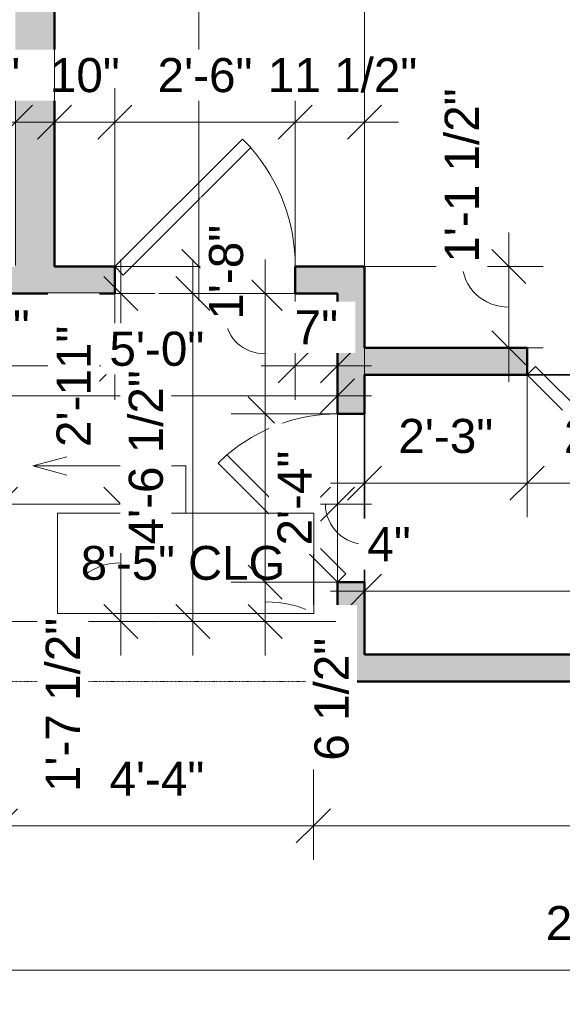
# Model space of a CAD drawing. Header units: inches. Extents: x -321 to 482, y -30 to 637.
# Tile 6 of 11: x -57 to 33, y 304 to 468. Entities that reach past the tile are written whole.
import ezdxf

# ---------------------------------------------------------------- set-up
doc = ezdxf.new("R2010")
doc.units = ezdxf.units.IN
doc.header["$MEASUREMENT"] = 0
doc.linetypes.add('Demolished', pattern=[0.188976, 0.125984, -0.062992])
for name, color, linetype, lineweight in [('A-ANNO-DIMS', 211, 'Continuous', 9), ('A-ANNO-DIMS-48', 211, 'Continuous', 9), ('A-DETL-DEMO', 6, 'Demolished', 18), ('A-DOOR', 31, 'Continuous', 18), ('A-FLOR', 192, 'Continuous', 18), ('A-WALL', 113, 'Continuous', 18), ('A-WALL-PATT', 111, 'Continuous', 18), ('G-ANNO-TEXT', 231, 'Continuous', 9)]:
    doc.layers.add(name, color=color, linetype=linetype, lineweight=lineweight)
doc.styles.add('Arial_1', font='arial.ttf', dxfattribs={"height": 5.669291})
doc.styles.add('Arial_2', font='arial.ttf', dxfattribs={"height": 5.625})
doc.dimstyles.new('Linear_-_3mm_Arial', dxfattribs={"dimscale": 12, "dimtxt": 5.784148, "dimasz": 0.472441, "dimexe": 0.472441, "dimexo": 0, "dimgap": 0.275591, "dimtad": 1, "dimrnd": 0.25, "dimzin": 3, "dimdsep": 46, "dimlunit": 4, "dimtxsty": 'Arial_1', "dimblk1": 'OBLIQUE', "dimblk2": 'OBLIQUE', "dimsah": 1, "dimcen": 0.09, "dimdle": 0.472441, "dimazin": 2, "dimtfac": 1, "dimtdec": 4, "dimtix": 1, "dimtmove": 0, "dimatfit": 3, "dimfxl": 1, "dimtvp": 1, "dimtfill": 1, "dimfrac": 2, "dimtolj": 1, "dimtzin": 0, "dimarcsym": 2})
doc.dimstyles.new('Linear_-_3mm_Arial_1', dxfattribs={"dimscale": 12, "dimtxt": 5.784148, "dimasz": 0.472441, "dimexe": 0.472441, "dimexo": 0, "dimgap": 0.275591, "dimtad": 1, "dimrnd": 0.25, "dimzin": 3, "dimdsep": 46, "dimlunit": 4, "dimtxsty": 'Arial_1', "dimblk1": 'OBLIQUE', "dimblk2": 'OBLIQUE', "dimsah": 1, "dimcen": 0.09, "dimdle": 0.472441, "dimazin": 2, "dimtfac": 1, "dimtdec": 4, "dimtix": 1, "dimtmove": 2, "dimatfit": 3, "dimfxl": 1, "dimtvp": 1, "dimtfill": 1, "dimfrac": 2, "dimtolj": 1, "dimtzin": 0, "dimarcsym": 2})
doc.dimstyles.new('Linear_-_3mm_Arial_2', dxfattribs={"dimscale": 12, "dimtxt": 5.784148, "dimasz": 0.472441, "dimexe": 0.472441, "dimexo": 0, "dimgap": 0.275591, "dimtad": 1, "dimrnd": 0.25, "dimzin": 3, "dimdsep": 46, "dimlunit": 4, "dimtxsty": 'Arial_1', "dimblk1": 'OBLIQUE', "dimblk2": 'OBLIQUE', "dimsah": 1, "dimcen": 0.09, "dimdle": 0.472441, "dimazin": 2, "dimtfac": 1, "dimtdec": 4, "dimtix": 1, "dimtmove": 1, "dimatfit": 3, "dimfxl": 1, "dimtvp": 1, "dimtfill": 1, "dimfrac": 2, "dimtolj": 1, "dimtzin": 0, "dimarcsym": 2})

# ---------------------------------------------------------------- blocks, each defined once
blk = doc.blocks.new('Door_1 - 2_-4_ X 6_-8_-437402-1-1st Floor Plan')
at = {"layer": 'A-DOOR', "lineweight": 35}
for p, q in [((12.59, -0.84), (-7.21, -20.63)), ((14, -2.25), (12.59, -0.84)), ((14, -2.25), (-5.79, -22.04)), ((-5.79, -22.04), (-7.21, -20.63))]:
    blk.add_line(p, q, dxfattribs=at)
at = {"layer": 'A-DOOR'}
blk.add_arc((14.07, -2.25), 28.07, 180, 220.8158, dxfattribs=at)
blk = doc.blocks.new('Door_1 - 2_-6_ X 6_-8_-441097-1-1st Floor Plan')
at = {"layer": 'A-DOOR', "lineweight": 35}
for p, q in [((13.59, -0.84), (-7.63, -22.05)), ((15, -2.25), (13.59, -0.84)), ((15, -2.25), (-6.21, -23.46)), ((-6.21, -23.46), (-7.63, -22.05))]:
    blk.add_line(p, q, dxfattribs=at)
at = {"layer": 'A-DOOR'}
blk.add_arc((15.07, -2.25), 30.07, 180, 221.0945, dxfattribs=at)
blk = doc.blocks.new('Door_1 - 2_-4_ X 6_-8_-473450-1-1st Floor Plan')
at = {"layer": 'A-DOOR', "lineweight": 35}
for p, q in [((-5.79, 22.04), (-7.21, 20.63)), ((14, 2.25), (-5.79, 22.04)), ((12.59, 0.84), (-7.21, 20.63)), ((14, 2.25), (12.59, 0.84))]:
    blk.add_line(p, q, dxfattribs=at)
at = {"layer": 'A-DOOR'}
blk.add_arc((14.07, 2.25), 28.07, 139.1842, 180, dxfattribs=at)
blk = doc.blocks.new('DIMBLOCK41-1-1st Floor Plan')
at = {"layer": 'A-ANNO-DIMS-48'}
for p, q in [((-60, 357.5), (-60, 327.83)), ((-60, 333.5), (-60, 357.5)), ((-8, 357.5), (-8, 327.83)), ((-8, 333.5), (-8, 357.5)), ((-60, 333.5), (-8, 333.5))]:
    blk.add_line(p, q, dxfattribs=at)
at = {"layer": 'A-ANNO-DIMS-48', "lineweight": 35}
for p, q in [((-60, 333.5), (-57.17, 336.33)), ((-8, 333.5), (-5.17, 336.33)), ((-60, 333.5), (-62.83, 330.67)), ((-8, 333.5), (-10.83, 330.67))]:
    blk.add_line(p, q, dxfattribs=at)
at = {"layer": 'A-ANNO-DIMS-48', "color": 0, "insert": (-41.88, 344.17), "char_height": 5.669, "width": 18.9008, "attachment_point": 1, "line_spacing_factor": 0.941778, "style": 'Arial_1', "bg_fill": 3, "box_fill_scale": 1.25, "bg_fill_color": 256, "bg_fill_true_color": 13158600, "bg_fill_transparency": 0}
blk.add_mtext('4\'-4"', dxfattribs=at)
blk = doc.blocks.new('_Oblique')
at = {"color": 0, "linetype": 'ByBlock', "lineweight": -2}
blk.add_line((-0.5, -0.5), (0.5, 0.5), dxfattribs=at)
blk = doc.blocks.new('DIMBLOCK42-1-1st Floor Plan')
at = {"layer": 'A-ANNO-DIMS-48'}
for p, q in [((-8, 357.5), (-8, 327.83)), ((-8, 333.5), (-8, 357.5)), ((148.5, 357.5), (148.5, 327.83)), ((148.5, 333.5), (148.5, 357.5)), ((-8, 333.5), (148.5, 333.5))]:
    blk.add_line(p, q, dxfattribs=at)
at = {"layer": 'A-ANNO-DIMS-48', "lineweight": 35}
for p, q in [((-8, 333.5), (-5.17, 336.33)), ((148.5, 333.5), (151.33, 336.33)), ((-8, 333.5), (-10.83, 330.67)), ((148.5, 333.5), (145.67, 330.67))]:
    blk.add_line(p, q, dxfattribs=at)
at = {"layer": 'A-ANNO-DIMS-48', "color": 0, "insert": (53.61, 344.17), "char_height": 5.669, "width": 39.9373, "attachment_point": 1, "line_spacing_factor": 0.941778, "style": 'Arial_1', "bg_fill": 3, "box_fill_scale": 1.25, "bg_fill_color": 256, "bg_fill_true_color": 13158600, "bg_fill_transparency": 0}
blk.add_mtext('13\'-0 1/2"', dxfattribs=at)
blk = doc.blocks.new('DIMBLOCK45-1-1st Floor Plan')
at = {"layer": 'A-ANNO-DIMS-48'}
for p, q in [((-128, 357.5), (-128, 303.83)), ((-128, 309.5), (-128, 357.5)), ((222.5, 357.25), (222.5, 303.83)), ((222.5, 309.5), (222.5, 357.25)), ((-133.67, 309.5), (228.17, 309.5))]:
    blk.add_line(p, q, dxfattribs=at)
at = {"layer": 'A-ANNO-DIMS-48', "lineweight": 35}
for p, q in [((-128, 309.5), (-125.17, 312.33)), ((222.5, 309.5), (225.33, 312.33)), ((-128, 309.5), (-130.83, 306.67)), ((222.5, 309.5), (219.67, 306.67))]:
    blk.add_line(p, q, dxfattribs=at)
at = {"layer": 'A-ANNO-DIMS-48', "color": 0, "insert": (30.61, 320.17), "char_height": 5.669, "width": 39.9373, "attachment_point": 1, "line_spacing_factor": 0.941778, "style": 'Arial_1', "bg_fill": 3, "box_fill_scale": 1.25, "bg_fill_color": 256, "bg_fill_true_color": 13158600, "bg_fill_transparency": 0}
blk.add_mtext('29\'-2 1/2"', dxfattribs=at)
blk = doc.blocks.new('DIMBLOCK46-1-1st Floor Plan')
at = {"layer": 'A-ANNO-DIMS-48'}
for p, q in [((0.5, 414.25), (0.5, 384.83)), ((0.5, 390.5), (0.5, 414.25)), ((27.5, 410.59), (27.5, 384.83)), ((27.5, 390.5), (27.5, 410.59)), ((-5.17, 390.5), (27.5, 390.5))]:
    blk.add_line(p, q, dxfattribs=at)
at = {"layer": 'A-ANNO-DIMS-48', "lineweight": 35}
for p, q in [((0.5, 390.5), (3.33, 393.33)), ((27.5, 390.5), (30.33, 393.33)), ((0.5, 390.5), (-2.33, 387.67)), ((27.5, 390.5), (24.67, 387.67))]:
    blk.add_line(p, q, dxfattribs=at)
at = {"layer": 'A-ANNO-DIMS-48', "color": 0, "insert": (6.12, 401.17), "char_height": 5.669, "width": 18.9008, "attachment_point": 1, "line_spacing_factor": 0.941778, "style": 'Arial_1', "bg_fill": 3, "box_fill_scale": 1.25, "bg_fill_color": 256, "bg_fill_true_color": 13158600, "bg_fill_transparency": 0}
blk.add_mtext('2\'-3"', dxfattribs=at)
blk = doc.blocks.new('DIMBLOCK47-1-1st Floor Plan')
at = {"layer": 'A-ANNO-DIMS-48'}
for p, q in [((27.5, 410.59), (27.5, 384.83)), ((27.5, 390.5), (27.5, 410.59)), ((55.5, 408.25), (55.5, 384.83)), ((55.5, 390.5), (55.5, 408.25)), ((27.5, 390.5), (55.5, 390.5))]:
    blk.add_line(p, q, dxfattribs=at)
at = {"layer": 'A-ANNO-DIMS-48', "lineweight": 35}
for p, q in [((27.5, 390.5), (30.33, 393.33)), ((55.5, 390.5), (58.33, 393.33)), ((27.5, 390.5), (24.67, 387.67)), ((55.5, 390.5), (52.67, 387.67))]:
    blk.add_line(p, q, dxfattribs=at)
at = {"layer": 'A-ANNO-DIMS-48', "color": 0, "insert": (33.62, 401.17), "char_height": 5.669, "width": 18.9008, "attachment_point": 1, "line_spacing_factor": 0.941778, "style": 'Arial_1', "bg_fill": 3, "box_fill_scale": 1.25, "bg_fill_color": 256, "bg_fill_true_color": 13158600, "bg_fill_transparency": 0}
blk.add_mtext('2\'-4"', dxfattribs=at)
blk = doc.blocks.new('DIMBLOCK49-1-1st Floor Plan')
at = {"layer": 'A-ANNO-DIMS-48'}
for p, q in [((0.5, 412.75), (0.5, 366.83)), ((0.5, 372.5), (0.5, 412.75)), ((101.5, 413), (101.5, 366.83)), ((101.5, 372.5), (101.5, 413)), ((-5.17, 372.5), (107.17, 372.5))]:
    blk.add_line(p, q, dxfattribs=at)
at = {"layer": 'A-ANNO-DIMS-48', "lineweight": 35}
for p, q in [((0.5, 372.5), (3.33, 375.33)), ((101.5, 372.5), (104.33, 375.33)), ((0.5, 372.5), (-2.33, 369.67)), ((101.5, 372.5), (98.67, 369.67))]:
    blk.add_line(p, q, dxfattribs=at)
at = {"layer": 'A-ANNO-DIMS-48', "color": 0, "insert": (43.12, 383.17), "char_height": 5.669, "width": 18.9008, "attachment_point": 1, "line_spacing_factor": 0.941778, "style": 'Arial_1', "bg_fill": 3, "box_fill_scale": 1.25, "bg_fill_color": 256, "bg_fill_true_color": 13158600, "bg_fill_transparency": 0}
blk.add_mtext('8\'-5"', dxfattribs=at)
blk = doc.blocks.new('DIMBLOCK67-1-1st Floor Plan')
at = {"layer": 'A-ANNO-DIMS-48'}
for p, q in [((-85, 425.66), (-85, 456.17)), ((-57.5, 426.67), (-57.5, 456.17)), ((-85, 450.5), (-51.83, 450.5)), ((-85, 450.5), (-85, 425.66)), ((-57.5, 450.5), (-57.5, 426.67))]:
    blk.add_line(p, q, dxfattribs=at)
at = {"layer": 'A-ANNO-DIMS-48', "lineweight": 35}
for p, q in [((-85, 450.5), (-82.17, 453.33)), ((-57.5, 450.5), (-54.67, 453.33)), ((-85, 450.5), (-87.83, 447.67)), ((-57.5, 450.5), (-60.33, 447.67))]:
    blk.add_line(p, q, dxfattribs=at)
at = {"layer": 'A-ANNO-DIMS-48', "color": 0, "insert": (-85.71, 461.17), "char_height": 5.669, "width": 34.7049, "attachment_point": 1, "line_spacing_factor": 0.941778, "style": 'Arial_1', "bg_fill": 3, "box_fill_scale": 1.25, "bg_fill_color": 256, "bg_fill_true_color": 13158600, "bg_fill_transparency": 0}
blk.add_mtext('2\'-3 1/2"', dxfattribs=at)
blk = doc.blocks.new('DIMBLOCK68-1-1st Floor Plan')
at = {"layer": 'A-ANNO-DIMS-48'}
for p, q in [((-27, 420.83), (-27, 559.17)), ((-50.82, 553.5), (-21.33, 553.5)), ((-27, 553.5), (-50.82, 553.5)), ((-50.75, 426.5), (-21.33, 426.5)), ((-27, 426.5), (-50.75, 426.5))]:
    blk.add_line(p, q, dxfattribs=at)
at = {"layer": 'A-ANNO-DIMS-48', "lineweight": 35}
for p, q in [((-27, 553.5), (-29.83, 556.33)), ((-27, 553.5), (-24.17, 550.67)), ((-27, 426.5), (-29.83, 429.33)), ((-27, 426.5), (-24.17, 423.67))]:
    blk.add_line(p, q, dxfattribs=at)
at = {"layer": 'A-ANNO-DIMS-48', "color": 0, "insert": (-37.67, 490.55), "char_height": 5.669, "width": 24.1332, "attachment_point": 1, "rotation": 90, "line_spacing_factor": 0.941778, "style": 'Arial_1', "bg_fill": 3, "box_fill_scale": 1.25, "bg_fill_color": 256, "bg_fill_true_color": 13158600, "bg_fill_transparency": 0}
blk.add_mtext('10\'-7"', dxfattribs=at)
blk = doc.blocks.new('DIMBLOCK69-1-1st Floor Plan')
at = {"layer": 'A-ANNO-DIMS-48'}
for p, q in [((-51, 426.67), (-51, 456.17)), ((-41, 426.75), (-41, 456.17)), ((-56.67, 450.5), (-41, 450.5)), ((-51, 450.5), (-51, 426.67)), ((-41, 450.5), (-41, 426.75))]:
    blk.add_line(p, q, dxfattribs=at)
at = {"layer": 'A-ANNO-DIMS-48', "lineweight": 35}
for p, q in [((-51, 450.5), (-48.17, 453.33)), ((-41, 450.5), (-38.17, 453.33)), ((-51, 450.5), (-53.83, 447.67)), ((-41, 450.5), (-43.83, 447.67))]:
    blk.add_line(p, q, dxfattribs=at)
at = {"layer": 'A-ANNO-DIMS-48', "color": 0, "insert": (-51.78, 461.17), "char_height": 5.669, "width": 13.882, "attachment_point": 1, "line_spacing_factor": 0.941778, "style": 'Arial_1', "bg_fill": 3, "box_fill_scale": 1.25, "bg_fill_color": 256, "bg_fill_true_color": 13158600, "bg_fill_transparency": 0}
blk.add_mtext('10"', dxfattribs=at)
blk = doc.blocks.new('DIMBLOCK70-1-1st Floor Plan')
at = {"layer": 'A-ANNO-DIMS-48'}
for p, q in [((-41, 426.75), (-41, 456.17)), ((-11, 426.75), (-11, 456.17)), ((-41, 450.5), (-11, 450.5)), ((-41, 450.5), (-41, 426.75)), ((-11, 450.5), (-11, 426.75))]:
    blk.add_line(p, q, dxfattribs=at)
at = {"layer": 'A-ANNO-DIMS-48', "lineweight": 35}
for p, q in [((-41, 450.5), (-38.17, 453.33)), ((-11, 450.5), (-8.17, 453.33)), ((-41, 450.5), (-43.83, 447.67)), ((-11, 450.5), (-13.83, 447.67))]:
    blk.add_line(p, q, dxfattribs=at)
at = {"layer": 'A-ANNO-DIMS-48', "color": 0, "insert": (-33.88, 461.17), "char_height": 5.669, "width": 18.9008, "attachment_point": 1, "line_spacing_factor": 0.941778, "style": 'Arial_1', "bg_fill": 3, "box_fill_scale": 1.25, "bg_fill_color": 256, "bg_fill_true_color": 13158600, "bg_fill_transparency": 0}
blk.add_mtext('2\'-6"', dxfattribs=at)
blk = doc.blocks.new('DIMBLOCK71-1-1st Floor Plan')
at = {"layer": 'A-ANNO-DIMS-48'}
for p, q in [((-11, 426.75), (-11, 456.17)), ((0.5, 426.5), (0.5, 456.17)), ((-11, 450.5), (6.17, 450.5)), ((-11, 450.5), (-11, 426.75)), ((0.5, 450.5), (0.5, 426.5))]:
    blk.add_line(p, q, dxfattribs=at)
at = {"layer": 'A-ANNO-DIMS-48', "lineweight": 35}
for p, q in [((-11, 450.5), (-8.17, 453.33)), ((0.5, 450.5), (3.33, 453.33)), ((-11, 450.5), (-13.83, 447.67)), ((0.5, 450.5), (-2.33, 447.67))]:
    blk.add_line(p, q, dxfattribs=at)
at = {"layer": 'A-ANNO-DIMS-48', "color": 0, "insert": (-15.56, 461.17), "char_height": 5.669, "width": 29.686, "attachment_point": 1, "line_spacing_factor": 0.941778, "style": 'Arial_1', "bg_fill": 3, "box_fill_scale": 1.25, "bg_fill_color": 256, "bg_fill_true_color": 13158600, "bg_fill_transparency": 0}
blk.add_mtext('11 1/2"', dxfattribs=at)
blk = doc.blocks.new('DIMBLOCK72-1-1st Floor Plan')
at = {"layer": 'A-ANNO-DIMS-48'}
for p, q in [((24.5, 432.17), (24.5, 407.33)), ((0.5, 426.5), (30.17, 426.5)), ((24.5, 426.5), (0.5, 426.5)), ((0.67, 413), (30.17, 413)), ((24.5, 413), (0.67, 413))]:
    blk.add_line(p, q, dxfattribs=at)
at = {"layer": 'A-ANNO-DIMS-48', "lineweight": 35}
for p, q in [((24.5, 426.5), (21.67, 429.33)), ((24.5, 426.5), (27.33, 423.67)), ((24.5, 413), (21.67, 415.83)), ((24.5, 413), (27.33, 410.17))]:
    blk.add_line(p, q, dxfattribs=at)
at = {"layer": 'A-ANNO-DIMS-48'}
blk.add_ellipse((24.5, 427.15), major_axis=(7.76, 0), ratio=0.954574, start_param=3.141593, end_param=4.712389, dxfattribs=at)
at = {"layer": 'A-ANNO-DIMS-48', "color": 0, "insert": (13.83, 427.15), "char_height": 5.669, "width": 34.7049, "attachment_point": 1, "rotation": 90, "line_spacing_factor": 0.941778, "style": 'Arial_1', "bg_fill": 3, "box_fill_scale": 1.25, "bg_fill_color": 256, "bg_fill_true_color": 13158600, "bg_fill_transparency": 0}
blk.add_mtext('1\'-1 1/2"', dxfattribs=at)
blk = doc.blocks.new('DIMBLOCK76-1-1st Floor Plan')
at = {"layer": 'A-ANNO-DIMS-48'}
for p, q in [((-85, 422), (-85, 404.33)), ((-85, 410), (-85, 422)), ((-41, 422), (-41, 404.33)), ((-41, 410), (-41, 422)), ((-90.67, 410), (-35.33, 410))]:
    blk.add_line(p, q, dxfattribs=at)
at = {"layer": 'A-ANNO-DIMS-48', "lineweight": 35}
for p, q in [((-85, 410), (-82.17, 412.83)), ((-41, 410), (-38.17, 412.83)), ((-85, 410), (-87.83, 407.17)), ((-41, 410), (-43.83, 407.17))]:
    blk.add_line(p, q, dxfattribs=at)
at = {"layer": 'A-ANNO-DIMS-48', "color": 0, "insert": (-70.88, 419.24), "char_height": 5.669, "width": 18.9008, "attachment_point": 1, "line_spacing_factor": 0.941778, "style": 'Arial_1', "bg_fill": 3, "box_fill_scale": 1.25, "bg_fill_color": 256, "bg_fill_true_color": 13158600, "bg_fill_transparency": 0}
blk.add_mtext('3\'-8"', dxfattribs=at)
blk = doc.blocks.new('DIMBLOCK77-1-1st Floor Plan')
at = {"layer": 'A-ANNO-DIMS-48'}
for p, q in [((-11, 422), (-11, 404.33)), ((-11, 410), (-11, 422)), ((-4, 421.75), (-4, 404.33)), ((-4, 410), (-4, 421.75)), ((-16.67, 410), (1.67, 410))]:
    blk.add_line(p, q, dxfattribs=at)
at = {"layer": 'A-ANNO-DIMS-48', "lineweight": 35}
for p, q in [((-11, 410), (-8.17, 412.83)), ((-4, 410), (-1.17, 412.83)), ((-11, 410), (-13.83, 407.17)), ((-4, 410), (-6.83, 407.17))]:
    blk.add_line(p, q, dxfattribs=at)
at = {"layer": 'A-ANNO-DIMS-48', "color": 0, "insert": (-11.1, 419.24), "char_height": 5.669, "width": 8.6495, "attachment_point": 1, "line_spacing_factor": 0.941778, "style": 'Arial_1', "bg_fill": 3, "box_fill_scale": 1.25, "bg_fill_color": 256, "bg_fill_true_color": 13158600, "bg_fill_transparency": 0}
blk.add_mtext('7"', dxfattribs=at)
blk = doc.blocks.new('DIMBLOCK79-1-1st Floor Plan')
at = {"layer": 'A-ANNO-DIMS-48'}
for p, q in [((-40, 392.67), (-40, 361.83)), ((-64, 387), (-34.33, 387)), ((-40, 387), (-64, 387)), ((-62.83, 367.5), (-34.33, 367.5)), ((-40, 367.5), (-62.83, 367.5))]:
    blk.add_line(p, q, dxfattribs=at)
at = {"layer": 'A-ANNO-DIMS-48', "lineweight": 35}
for p, q in [((-40, 387), (-42.83, 389.83)), ((-40, 387), (-37.17, 384.17)), ((-40, 367.5), (-42.83, 370.33)), ((-40, 367.5), (-37.17, 364.67))]:
    blk.add_line(p, q, dxfattribs=at)
at = {"layer": 'A-ANNO-DIMS-48'}
blk.add_ellipse((-40, 368.04), major_axis=(-9.55, 0), ratio=0.964755, start_param=4.712389, end_param=6.283185, dxfattribs=at)
at = {"layer": 'A-ANNO-DIMS-48', "color": 0, "insert": (-52.46, 339.12), "char_height": 5.669, "width": 34.7049, "attachment_point": 1, "rotation": 90, "line_spacing_factor": 0.941778, "style": 'Arial_1', "bg_fill": 3, "box_fill_scale": 1.25, "bg_fill_color": 256, "bg_fill_true_color": 13158600, "bg_fill_transparency": 0}
blk.add_mtext('1\'-7 1/2"', dxfattribs=at)
blk = doc.blocks.new('DIMBLOCK80-1-1st Floor Plan')
at = {"layer": 'A-ANNO-DIMS-48'}
for p, q in [((-40, 427.67), (-40, 381.33)), ((-63.83, 422), (-34.33, 422)), ((-40, 422), (-63.83, 422)), ((-66.71, 387), (-34.33, 387)), ((-40, 387), (-66.71, 387))]:
    blk.add_line(p, q, dxfattribs=at)
at = {"layer": 'A-ANNO-DIMS-48', "lineweight": 35}
for p, q in [((-40, 422), (-42.83, 424.83)), ((-40, 422), (-37.17, 419.17)), ((-40, 387), (-42.83, 389.83)), ((-40, 387), (-37.17, 384.17))]:
    blk.add_line(p, q, dxfattribs=at)
at = {"layer": 'A-ANNO-DIMS-48', "color": 0, "insert": (-50.67, 396.5), "char_height": 5.669, "width": 24.1332, "attachment_point": 1, "rotation": 90, "line_spacing_factor": 0.941778, "style": 'Arial_1', "bg_fill": 3, "box_fill_scale": 1.25, "bg_fill_color": 256, "bg_fill_true_color": 13158600, "bg_fill_transparency": 0}
blk.add_mtext('2\'-11"', dxfattribs=at)
blk = doc.blocks.new('DIMBLOCK81-1-1st Floor Plan')
at = {"layer": 'A-ANNO-DIMS-48'}
for p, q in [((-64, 367.26), (-64, 410.67)), ((-4, 368.69), (-4, 410.67)), ((-69.67, 405), (1.67, 405)), ((-64, 405), (-64, 367.26)), ((-4, 405), (-4, 368.69))]:
    blk.add_line(p, q, dxfattribs=at)
at = {"layer": 'A-ANNO-DIMS-48', "lineweight": 35}
for p, q in [((-64, 405), (-61.17, 407.83)), ((-4, 405), (-1.17, 407.83)), ((-64, 405), (-66.83, 402.17)), ((-4, 405), (-6.83, 402.17))]:
    blk.add_line(p, q, dxfattribs=at)
at = {"layer": 'A-ANNO-DIMS-48', "color": 0, "insert": (-41.88, 415.67), "char_height": 5.669, "width": 18.9008, "attachment_point": 1, "line_spacing_factor": 0.941778, "style": 'Arial_1', "bg_fill": 3, "box_fill_scale": 1.25, "bg_fill_color": 256, "bg_fill_true_color": 13158600, "bg_fill_transparency": 0}
blk.add_mtext('5\'-0"', dxfattribs=at)
blk = doc.blocks.new('DIMBLOCK82-1-1st Floor Plan')
at = {"layer": 'A-ANNO-DIMS-48'}
for p, q in [((-64, 367.77), (-64, 392.67)), ((-60, 367.5), (-60, 392.67)), ((-69.67, 387), (-54.33, 387)), ((-64, 387), (-64, 367.77)), ((-60, 387), (-60, 367.5))]:
    blk.add_line(p, q, dxfattribs=at)
at = {"layer": 'A-ANNO-DIMS-48', "lineweight": 35}
for p, q in [((-64, 387), (-61.17, 389.83)), ((-60, 387), (-57.17, 389.83)), ((-64, 387), (-66.83, 384.17)), ((-60, 387), (-62.83, 384.17))]:
    blk.add_line(p, q, dxfattribs=at)
at = {"layer": 'A-ANNO-DIMS-48', "color": 0, "insert": (-65.6, 397.67), "char_height": 5.669, "width": 8.6495, "attachment_point": 1, "line_spacing_factor": 0.941778, "style": 'Arial_1', "bg_fill": 3, "box_fill_scale": 1.25, "bg_fill_color": 256, "bg_fill_true_color": 13158600, "bg_fill_transparency": 0}
blk.add_mtext('4"', dxfattribs=at)
blk = doc.blocks.new('DIMBLOCK83-1-1st Floor Plan')
at = {"layer": 'A-ANNO-DIMS-48'}
for p, q in [((-8, 367.5), (-8, 392.67)), ((-4, 367.77), (-4, 392.67)), ((-13.67, 387), (1.67, 387)), ((-8, 387), (-8, 367.5)), ((-4, 387), (-4, 367.77))]:
    blk.add_line(p, q, dxfattribs=at)
at = {"layer": 'A-ANNO-DIMS-48', "lineweight": 35}
for p, q in [((-8, 387), (-5.17, 389.83)), ((-4, 387), (-1.17, 389.83)), ((-8, 387), (-10.83, 384.17)), ((-4, 387), (-6.83, 384.17))]:
    blk.add_line(p, q, dxfattribs=at)
at = {"layer": 'A-ANNO-DIMS-48'}
blk.add_ellipse((0.97, 387), major_axis=(6.97, 0), ratio=0.967265, start_param=3.141593, end_param=4.712389, dxfattribs=at)
at = {"layer": 'A-ANNO-DIMS-48', "color": 0, "insert": (0.97, 383.17), "char_height": 5.669, "width": 8.6495, "attachment_point": 1, "line_spacing_factor": 0.941778, "style": 'Arial_1', "bg_fill": 3, "box_fill_scale": 1.25, "bg_fill_color": 256, "bg_fill_true_color": 13158600, "bg_fill_transparency": 0}
blk.add_mtext('4"', dxfattribs=at)
blk = doc.blocks.new('DIMBLOCK105-1-1st Floor Plan')
at = {"layer": 'A-ANNO-DIMS-48'}
for p, q in [((-16, 427.67), (-16, 402)), ((-4.25, 422), (-21.67, 422)), ((-16, 422), (-4.25, 422)), ((-2.42, 402), (-21.67, 402)), ((-16, 402), (-2.42, 402))]:
    blk.add_line(p, q, dxfattribs=at)
at = {"layer": 'A-ANNO-DIMS-48', "lineweight": 35}
for p, q in [((-16, 422), (-18.83, 424.83)), ((-16, 422), (-13.17, 419.17)), ((-16, 402), (-18.83, 404.83)), ((-16, 402), (-13.17, 399.17))]:
    blk.add_line(p, q, dxfattribs=at)
at = {"layer": 'A-ANNO-DIMS-48'}
blk.add_ellipse((-16, 417.67), major_axis=(6.42, 0), ratio=0.881889, start_param=3.141593, end_param=4.712389, dxfattribs=at)
at = {"layer": 'A-ANNO-DIMS-48', "color": 0, "insert": (-25.34, 417.67), "char_height": 5.669, "width": 18.9008, "attachment_point": 1, "rotation": 90, "line_spacing_factor": 0.941778, "style": 'Arial_1', "bg_fill": 3, "box_fill_scale": 1.25, "bg_fill_color": 256, "bg_fill_true_color": 13158600, "bg_fill_transparency": 0}
blk.add_mtext('1\'-8"', dxfattribs=at)
blk = doc.blocks.new('DIMBLOCK106-1-1st Floor Plan')
at = {"layer": 'A-ANNO-DIMS-48', "lineweight": 35}
for p, q in [((-16, 402), (-18.83, 404.83)), ((-16, 402), (-13.17, 399.17)), ((-16, 374), (-18.83, 376.83)), ((-16, 374), (-13.17, 371.17))]:
    blk.add_line(p, q, dxfattribs=at)
at = {"layer": 'A-ANNO-DIMS-48'}
for p, q in [((-2.42, 402), (-21.67, 402)), ((-16, 402), (-16, 374)), ((-16, 402), (-2.42, 402)), ((-2.42, 374), (-21.67, 374)), ((-16, 374), (-2.42, 374))]:
    blk.add_line(p, q, dxfattribs=at)
at = {"layer": 'A-ANNO-DIMS-48', "color": 0, "insert": (-13.95, 380.12), "char_height": 5.669, "width": 18.9008, "attachment_point": 1, "rotation": 90, "line_spacing_factor": 0.941778, "style": 'Arial_1', "bg_fill": 3, "box_fill_scale": 1.25, "bg_fill_color": 256, "bg_fill_true_color": 13158600, "bg_fill_transparency": 0}
blk.add_mtext('2\'-4"', dxfattribs=at)
blk = doc.blocks.new('DIMBLOCK107-1-1st Floor Plan')
at = {"layer": 'A-ANNO-DIMS-48', "lineweight": 35}
for p, q in [((-16, 374), (-18.83, 376.83)), ((-16, 374), (-13.17, 371.17)), ((-16, 367.5), (-18.83, 370.33)), ((-16, 367.5), (-13.17, 364.67))]:
    blk.add_line(p, q, dxfattribs=at)
at = {"layer": 'A-ANNO-DIMS-48'}
for p, q in [((-2.42, 374), (-21.67, 374)), ((-16, 374), (-16, 361.83)), ((-16, 374), (-2.42, 374)), ((-4.25, 367.5), (-21.67, 367.5)), ((-16, 367.5), (-4.25, 367.5))]:
    blk.add_line(p, q, dxfattribs=at)
blk.add_ellipse((-16, 364.72), major_axis=(-11.09, 0), ratio=0.544128, start_param=3.141593, end_param=4.712389, dxfattribs=at)
at = {"layer": 'A-ANNO-DIMS-48', "color": 0, "insert": (-7.82, 344.34), "char_height": 5.669, "width": 24.4536, "attachment_point": 1, "rotation": 90, "line_spacing_factor": 0.941778, "style": 'Arial_1', "bg_fill": 3, "box_fill_scale": 1.25, "bg_fill_color": 256, "bg_fill_true_color": 13158600, "bg_fill_transparency": 0}
blk.add_mtext('6 1/2"', dxfattribs=at)
blk = doc.blocks.new('DIMBLOCK118-1-1st Floor Plan')
at = {"layer": 'A-ANNO-DIMS-48'}
for p, q in [((-51, 427.1), (-51, 480.17)), ((0.5, 426.5), (0.5, 480.17)), ((-56.67, 474.5), (6.17, 474.5)), ((-51, 474.5), (-51, 427.1)), ((0.5, 474.5), (0.5, 426.5))]:
    blk.add_line(p, q, dxfattribs=at)
at = {"layer": 'A-ANNO-DIMS-48', "lineweight": 35}
for p, q in [((-51, 474.5), (-48.17, 477.33)), ((0.5, 474.5), (3.33, 477.33)), ((-51, 474.5), (-53.83, 471.67)), ((0.5, 474.5), (-2.33, 471.67))]:
    blk.add_line(p, q, dxfattribs=at)
at = {"layer": 'A-ANNO-DIMS-48', "color": 0, "insert": (-39.71, 485.17), "char_height": 5.669, "width": 34.7049, "attachment_point": 1, "line_spacing_factor": 0.941778, "style": 'Arial_1', "bg_fill": 3, "box_fill_scale": 1.25, "bg_fill_color": 256, "bg_fill_true_color": 13158600, "bg_fill_transparency": 0}
blk.add_mtext('4\'-3 1/2"', dxfattribs=at)
blk = doc.blocks.new('DIMBLOCK125-1-1st Floor Plan')
at = {"layer": 'A-ANNO-DIMS-48'}
for p, q in [((-28, 427.67), (-28, 361.83)), ((-4.25, 422), (-33.67, 422)), ((-28, 422), (-4.25, 422)), ((-4.25, 367.5), (-33.67, 367.5)), ((-28, 367.5), (-4.25, 367.5))]:
    blk.add_line(p, q, dxfattribs=at)
at = {"layer": 'A-ANNO-DIMS-48', "lineweight": 35}
for p, q in [((-28, 422), (-30.83, 424.83)), ((-28, 422), (-25.17, 419.17)), ((-28, 367.5), (-30.83, 370.33)), ((-28, 367.5), (-25.17, 364.67))]:
    blk.add_line(p, q, dxfattribs=at)
at = {"layer": 'A-ANNO-DIMS-48', "color": 0, "insert": (-38.67, 380.29), "char_height": 5.669, "width": 34.7049, "attachment_point": 1, "rotation": 90, "line_spacing_factor": 0.941778, "style": 'Arial_1', "bg_fill": 3, "box_fill_scale": 1.25, "bg_fill_color": 256, "bg_fill_true_color": 13158600, "bg_fill_transparency": 0}
blk.add_mtext('4\'-6 1/2"', dxfattribs=at)

msp = doc.modelspace()

# ---------------------------------------------------------------- hatches: boundary and pattern name
at = {"layer": 'A-WALL-PATT'}
for points in [[(-51, 426.5), (-51, 553.5), (-57.5, 553.5), (-57.5, 426.5)], [(0.5, 413), (0.5, 426.5), (-4, 426.5), (-4, 413)]]:
    msp.add_hatch(color=256, dxfattribs=at).paths.add_polyline_path(points)
h = msp.add_hatch(color=256, dxfattribs=at)
h.paths.add_polyline_path([(-4, 422), (-4, 426.5), (-11, 426.5), (-11, 422)])
h.paths.add_polyline_path([(-41, 422), (-41, 426.5), (-85, 426.5), (-85, 422)])
h.paths.add_polyline_path([(-113, 422), (-113, 426.5), (-115.5, 426.5), (-115.5, 422)])
h = msp.add_hatch(color=256, dxfattribs=at)
h.paths.add_polyline_path([(101.5, 408.5), (101.5, 413), (55.5, 413), (55.5, 408.5), (79.607, 408.5)])
h.paths.add_polyline_path([(27.5, 408.5), (27.5, 413), (-4, 413), (-4, 408.5), (0.5, 408.5)])
h = msp.add_hatch(color=256, dxfattribs=at)
h.paths.add_polyline_path([(0.5, 357.5), (0.5, 374), (-4, 374), (-4, 357.5)])
h.paths.add_polyline_path([(0.5, 402), (0.5, 408.5), (-4, 408.5), (-4, 402)])
h = msp.add_hatch(color=256, dxfattribs=at)
h.paths.add_polyline_path([(-4, 357.5), (-4, 367.5), (-8, 367.5), (-8, 357.5)])
h.paths.add_polyline_path([(-60, 357.5), (-60, 367.5), (-64, 367.5), (-64, 357.5)])
h = msp.add_hatch(color=256, dxfattribs=at)
h.paths.add_polyline_path([(222.5, 357.5), (227, 357.5), (227, 362), (184.5, 362), (184.5, 357.5)])
h.paths.add_polyline_path([(148.5, 357.5), (148.5, 362), (0.5, 362), (0.5, 357.5), (79.607, 357.5)])

# ---------------------------------------------------------------- linework, layer by layer
at = {"layer": 'A-DETL-DEMO'}
for p, q in [((-7.75, 367.5), (-59.75, 367.5)), ((-8, 357.5), (-60, 357.5))]:
    msp.add_line(p, q, dxfattribs=at)
at = {"layer": 'A-FLOR', "lineweight": 35}
for p, q in [((27.5, 408.5), (55.5, 408.5)), ((0.5, 374), (0.5, 402))]:
    msp.add_line(p, q, dxfattribs=at)
at = {"layer": 'A-WALL', "lineweight": 50}
for p, q in [((-51, 426.5), (-51, 553.5)), ((-41, 426.5), (-51, 426.5)), ((-41, 422), (-41, 426.5)), ((0.5, 426.5), (-11, 426.5)), ((-11, 426.5), (-11, 422)), ((0.5, 413), (0.5, 426.5)), ((-85, 422), (-41, 422)), ((-11, 422), (-4, 422)), ((-4, 422), (-4, 402)), ((27.5, 413), (0.5, 413)), ((27.5, 408.5), (27.5, 413)), ((0.5, 408.5), (27.5, 408.5)), ((0.5, 402), (0.5, 408.5)), ((-4, 402), (0.5, 402)), ((-4, 374), (-4, 367.5)), ((0.5, 374), (-4, 374)), ((0.5, 362), (0.5, 374)), ((-4, 367.5), (-8, 367.5)), ((-8, 367.5), (-8, 357.5)), ((148.5, 362), (0.5, 362)), ((-8, 357.5), (148.5, 357.5))]:
    msp.add_line(p, q, dxfattribs=at)

# ---------------------------------------------------------------- block references
at = {"layer": 'A-DOOR', "lineweight": 35}
for name, p, rotation in [('Door_1 - 2_-6_ X 6_-8_-441097-1-1st Floor Plan', (-26, 424.25), 180), ('Door_1 - 2_-4_ X 6_-8_-473450-1-1st Floor Plan', (41.5, 410.75), 180), ('Door_1 - 2_-4_ X 6_-8_-437402-1-1st Floor Plan', (-1.75, 388), 269.9999999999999)]:
    msp.add_blockref(name, p, dxfattribs=dict(at, rotation=rotation))

# ---------------------------------------------------------------- next in the draw order: dimensions: what is measured, and where the dimension line sits
at = {"layer": 'A-ANNO-DIMS'}
for base, p1, p2, override, picture, middle in [((-57.5, 450.5), (-85, 425.663), (-57.5, 426.667), {"dimpost": '<>', "dimfxl": 27.518317}, 'DIMBLOCK67-1-1st Floor Plan', (-71.25, 456.74)), ((27.5, 390.5), (0.5, 414.25), (27.5, 410.588), {"dimpost": '<>', "dimfxl": 27.247182}, 'DIMBLOCK46-1-1st Floor Plan', (14, 396.704)), ((-8, 333.5), (-60, 357.5), (-8, 357.5), {"dimpost": '<>', "dimfxl": 52}, 'DIMBLOCK41-1-1st Floor Plan', (-34, 339.642))]:
    dim = msp.add_linear_dim(base=base, p1=p1, p2=p2, dimstyle='Linear_-_3mm_Arial', override=override, dxfattribs=at)
    dim.commit()
    dim.dimension.update_dxf_attribs({"geometry": picture, "text_midpoint": middle})

# ---------------------------------------------------------------- next in the draw order: dimensions: what is measured, and where the dimension line sits
dim = msp.add_linear_dim(base=(-27, 553.5), p1=(-50.75, 426.5), p2=(-50.819, 553.5), angle=90, dimstyle='Linear_-_3mm_Arial_1', override={"dimpost": '<>', "dimfxl": 127.000019}, dxfattribs=at)
dim.commit()
dim.dimension.update_dxf_attribs({"geometry": 'DIMBLOCK68-1-1st Floor Plan', "text_midpoint": (-33.888, 502.615), "dimtype": 160, "text_rotation": 90})
for base, p1, p2, override, picture, middle in [((55.5, 390.5), (27.5, 410.588), (55.5, 408.25), {"dimpost": '<>', "dimfxl": 28.097457}, 'DIMBLOCK47-1-1st Floor Plan', (41.5, 396.653)), ((148.5, 333.5), (-8, 357.5), (148.5, 357.5), {"dimpost": '<>', "dimfxl": 156.5}, 'DIMBLOCK42-1-1st Floor Plan', (70.25, 339.74))]:
    dim = msp.add_linear_dim(base=base, p1=p1, p2=p2, dimstyle='Linear_-_3mm_Arial', override=override, dxfattribs=at)
    dim.commit()
    dim.dimension.update_dxf_attribs({"geometry": picture, "text_midpoint": middle})

# ---------------------------------------------------------------- next in the draw order: dimensions: what is measured, and where the dimension line sits
for base, p1, p2, override, picture, middle in [((-41, 450.5), (-51, 426.667), (-41, 426.75), {"dimpost": '<>', "dimfxl": 10.000348}, 'DIMBLOCK69-1-1st Floor Plan', (-46, 456.702)), ((101.5, 372.5), (0.5, 412.75), (101.5, 413), {"dimpost": '<>', "dimfxl": 101.000309}, 'DIMBLOCK49-1-1st Floor Plan', (51, 378.702)), ((222.5, 309.5), (-128, 357.5), (222.5, 357.25), {"dimpost": '<>', "dimfxl": 350.500089}, 'DIMBLOCK45-1-1st Floor Plan', (47.25, 315.738))]:
    dim = msp.add_linear_dim(base=base, p1=p1, p2=p2, dimstyle='Linear_-_3mm_Arial', override=override, dxfattribs=at)
    dim.commit()
    dim.dimension.update_dxf_attribs({"geometry": picture, "text_midpoint": middle})
dim = msp.add_linear_dim(base=(-41, 410), p1=(-85, 422), p2=(-41, 422), dimstyle='Linear_-_3mm_Arial_1', override={"dimpost": '<>', "dimfxl": 44}, dxfattribs=at)
dim.commit()
dim.dimension.update_dxf_attribs({"geometry": 'DIMBLOCK76-1-1st Floor Plan', "text_midpoint": (-61.425, 415.46), "dimtype": 160})

# ---------------------------------------------------------------- next in the draw order: dimensions: what is measured, and where the dimension line sits
dim = msp.add_linear_dim(base=(-11, 450.5), p1=(-41, 426.75), p2=(-11, 426.75), dimstyle='Linear_-_3mm_Arial', override={"dimpost": '<>', "dimfxl": 30}, dxfattribs=at)
dim.commit()
dim.dimension.update_dxf_attribs({"geometry": 'DIMBLOCK70-1-1st Floor Plan', "text_midpoint": (-26, 456.702)})
dim = msp.add_linear_dim(base=(-40, 367.5), p1=(-64, 387), p2=(-62.829, 367.5), angle=90, dimstyle='Linear_-_3mm_Arial_2', override={"dimpost": '<>', "dimfxl": 19.535146}, dxfattribs=at)
dim.commit()
dim.dimension.update_dxf_attribs({"geometry": 'DIMBLOCK79-1-1st Floor Plan', "text_midpoint": (-48.676, 356.473), "dimtype": 160, "text_rotation": 90})

# ---------------------------------------------------------------- next in the draw order: dimensions: what is measured, and where the dimension line sits
dim = msp.add_linear_dim(base=(0.5, 450.5), p1=(-11, 426.75), p2=(0.5, 426.5), dimstyle='Linear_-_3mm_Arial_1', override={"dimpost": '<>', "dimfxl": 11.502717}, dxfattribs=at)
dim.commit()
dim.dimension.update_dxf_attribs({"geometry": 'DIMBLOCK71-1-1st Floor Plan', "text_midpoint": (-0.712, 457.388), "dimtype": 160})
dim = msp.add_linear_dim(base=(-40, 387), p1=(-63.833, 422), p2=(-66.71, 387), angle=90, dimstyle='Linear_-_3mm_Arial_1', override={"dimpost": '<>', "dimfxl": 35.117969}, dxfattribs=at)
dim.commit()
dim.dimension.update_dxf_attribs({"geometry": 'DIMBLOCK80-1-1st Floor Plan', "text_midpoint": (-46.888, 408.567), "dimtype": 160, "text_rotation": 90})

# ---------------------------------------------------------------- next in the draw order: dimensions: what is measured, and where the dimension line sits
dim = msp.add_linear_dim(base=(24.5, 413), p1=(0.5, 426.5), p2=(0.667, 413), angle=90, dimstyle='Linear_-_3mm_Arial_2', override={"dimpost": '<>', "dimfxl": 13.501027}, dxfattribs=at)
dim.commit()
dim.dimension.update_dxf_attribs({"geometry": 'DIMBLOCK72-1-1st Floor Plan', "text_midpoint": (17.612, 444.507), "dimtype": 160, "text_rotation": 90})

# ---------------------------------------------------------------- next in the draw order: dimensions: what is measured, and where the dimension line sits
dim = msp.add_linear_dim(base=(-4, 410), p1=(-11, 422), p2=(-4, 421.75), dimstyle='Linear_-_3mm_Arial_1', override={"dimpost": '<>', "dimfxl": 7.004463}, dxfattribs=at)
dim.commit()
dim.dimension.update_dxf_attribs({"geometry": 'DIMBLOCK77-1-1st Floor Plan', "text_midpoint": (-6.779, 415.46), "dimtype": 160})

# ---------------------------------------------------------------- next in the draw order: dimensions: what is measured, and where the dimension line sits
dim = msp.add_linear_dim(base=(-4, 405), p1=(-64, 367.259), p2=(-4, 368.689), dimstyle='Linear_-_3mm_Arial', override={"dimpost": '<>', "dimfxl": 60.017033}, dxfattribs=at)
dim.commit()
dim.dimension.update_dxf_attribs({"geometry": 'DIMBLOCK81-1-1st Floor Plan', "text_midpoint": (-34, 411.202)})

# ---------------------------------------------------------------- next in the draw order: linework, layer by layer
at = {"layer": 'G-ANNO-TEXT', "color": 7}
msp.add_line((-29.201, 393.346), (-29.201, 385.509), dxfattribs=at)

# ---------------------------------------------------------------- next in the draw order: dimensions: what is measured, and where the dimension line sits
at = {"layer": 'A-ANNO-DIMS'}
dim = msp.add_linear_dim(base=(-16, 402), p1=(-4.25, 422), p2=(-2.422, 402), angle=90, dimstyle='Linear_-_3mm_Arial_2', override={"dimpost": '<>', "dimfxl": 20.083357}, dxfattribs=at)
dim.commit()
dim.dimension.update_dxf_attribs({"geometry": 'DIMBLOCK105-1-1st Floor Plan', "text_midpoint": (-21.556, 427.116), "dimtype": 160, "text_rotation": 90})
dim = msp.add_linear_dim(base=(-60, 387), p1=(-64, 367.774), p2=(-60, 367.5), dimstyle='Linear_-_3mm_Arial', override={"dimpost": '<>', "dimfxl": 4.009343}, dxfattribs=at)
dim.commit()
dim.dimension.update_dxf_attribs({"geometry": 'DIMBLOCK82-1-1st Floor Plan', "text_midpoint": (-62, 393.142)})
dim = msp.add_linear_dim(base=(-4, 387), p1=(-8, 367.5), p2=(-4, 367.774), dimstyle='Linear_-_3mm_Arial_2', override={"dimpost": '<>', "dimfxl": 4.009343}, dxfattribs=at)
dim.commit()
dim.dimension.update_dxf_attribs({"geometry": 'DIMBLOCK83-1-1st Floor Plan', "text_midpoint": (5.297, 379.388), "dimtype": 160})

# ---------------------------------------------------------------- next in the draw order: linework, layer by layer
at = {"layer": 'G-ANNO-TEXT', "color": 7}
for q in [(-48.939, 394.865), (-48.939, 391.827), (-29.201, 393.346)]:
    msp.add_line((-54.608, 393.346), q, dxfattribs=at)

# ---------------------------------------------------------------- next in the draw order: dimensions: what is measured, and where the dimension line sits
at = {"layer": 'A-ANNO-DIMS'}
dim = msp.add_linear_dim(base=(0.5, 474.5), p1=(-51, 427.103), p2=(0.5, 426.5), dimstyle='Linear_-_3mm_Arial', override={"dimpost": '<>', "dimfxl": 51.503536}, dxfattribs=at)
dim.commit()
dim.dimension.update_dxf_attribs({"geometry": 'DIMBLOCK118-1-1st Floor Plan', "text_midpoint": (-25.25, 480.74)})
dim = msp.add_linear_dim(base=(-16, 374), p1=(-2.422, 402), p2=(-2.422, 374), angle=90, dimstyle='Linear_-_3mm_Arial_1', override={"dimpost": '<>', "dimfxl": 28}, dxfattribs=at)
dim.commit()
dim.dimension.update_dxf_attribs({"geometry": 'DIMBLOCK106-1-1st Floor Plan', "text_midpoint": (-10.168, 389.575), "dimtype": 160, "text_rotation": 90})

# ---------------------------------------------------------------- next in the draw order: dimensions: what is measured, and where the dimension line sits
dim = msp.add_linear_dim(base=(-16, 367.5), p1=(-2.422, 374), p2=(-4.25, 367.5), angle=90, dimstyle='Linear_-_3mm_Arial_2', override={"dimpost": '<>', "dimfxl": 6.752129}, dxfattribs=at)
dim.commit()
dim.dimension.update_dxf_attribs({"geometry": 'DIMBLOCK107-1-1st Floor Plan', "text_midpoint": (-4.045, 356.566), "dimtype": 160, "text_rotation": 90})

# ---------------------------------------------------------------- next in the draw order: linework, layer by layer
at = {"layer": 'G-ANNO-TEXT', "color": 7, "flags": 128}
msp.add_lwpolyline([(-50.484, 385.509), (-7.919, 385.509), (-7.919, 368.834), (-50.484, 368.834)], close=True, dxfattribs=at)

# ---------------------------------------------------------------- next in the draw order: texts
at = {"layer": 'G-ANNO-TEXT', "color": 7, "insert": (-46.644, 380.044), "char_height": 5.625, "width": 42.117, "attachment_point": 1, "style": 'Arial_2'}
msp.add_mtext('8\'-5" CLG', dxfattribs=at)

# ---------------------------------------------------------------- next in the draw order: dimensions: what is measured, and where the dimension line sits
at = {"layer": 'A-ANNO-DIMS'}
dim = msp.add_linear_dim(base=(-28, 367.5), p1=(-4.25, 422), p2=(-4.25, 367.5), angle=90, dimstyle='Linear_-_3mm_Arial', override={"dimpost": '<>', "dimfxl": 54.5}, dxfattribs=at)
dim.commit()
dim.dimension.update_dxf_attribs({"geometry": 'DIMBLOCK125-1-1st Floor Plan', "text_midpoint": (-34.238, 394.75)})

doc.saveas('drawing.dxf')
